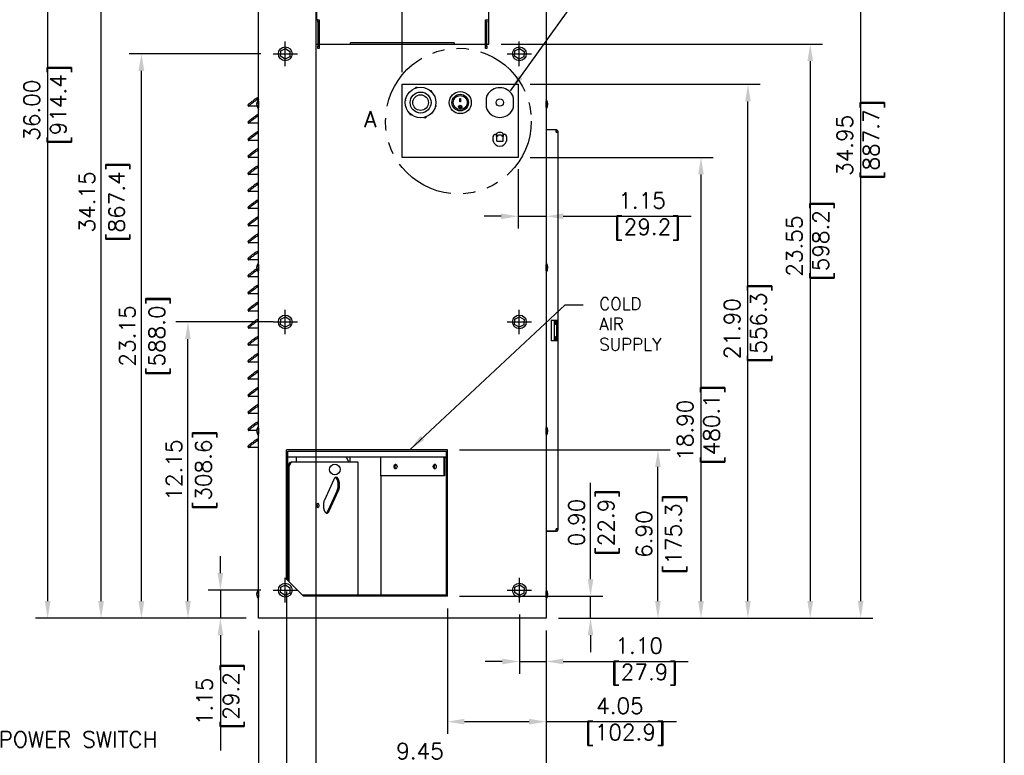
# Model space of a CAD drawing. Extents: x 742 to 849, y -110 to -28.
# Tile 16 of 17: x 809 to 849, y -83 to -53. Entities that reach past the tile are written whole.
import ezdxf

# ---------------------------------------------------------------- set-up
doc = ezdxf.new("R2010")
doc.units = 0
doc.header["$LTSCALE"] = 4
doc.header["$MEASUREMENT"] = 0
doc.linetypes.add('CENTER', pattern=[2, 1.25, -0.25, 0.25, -0.25])
doc.linetypes.add('PHANTOM2', pattern=[1.25, 0.625, -0.125, 0.125, -0.125, 0.125, -0.125])
doc.layers.get('0').update_dxf_attribs({"linetype": 'CONTINUOUS'})
doc.layers.get('DEFPOINTS').update_dxf_attribs({"linetype": 'CONTINUOUS'})
for name, color, linetype in [('CENTER LINE', 40, 'CENTER'), ('Dimensions', 140, 'CONTINUOUS'), ('Dimensions @ 1', 140, 'CONTINUOUS'), ('phantom', 4, 'PHANTOM2'), ('TEXT', 140, 'CONTINUOUS'), ('TEXT @ 1', 140, 'CONTINUOUS')]:
    doc.layers.add(name, color=color, linetype=linetype)
doc.styles.add('ROMANS', font='romans.shx')
doc.dimstyles.new('FSTD1', dxfattribs={"dimtxt": 0.65, "dimasz": 0.7, "dimexe": 0.5, "dimexo": 0.5, "dimgap": 0.25, "dimtad": 1, "dimzin": 9, "dimdsep": 46, "dimtxsty": 'ROMANS', "dimcen": 0, "dimadec": 0, "dimazin": 0, "dimtfac": 1, "dimtmove": 0, "dimatfit": 3, "dimfxl": 0, "dimtolj": 1, "dimarcsym": 0})

# ---------------------------------------------------------------- blocks, each defined once
blk = doc.blocks.new('*D6')
at = {"layer": 'DEFPOINTS', "color": 0}
for p in [(816.841, -75.982), (819.003, -75.982), (818.402, -77.132)]:
    blk.add_point(p, dxfattribs=at)
at = {"layer": 'Dimensions', "color": 0, "lineweight": -2}
for p, q in [((816.841, -75.282), (816.841, -74.582)), ((818.503, -75.982), (816.341, -75.982)), ((816.841, -75.982), (816.841, -77.132)), ((817.902, -77.132), (816.341, -77.132)), ((816.841, -77.832), (816.841, -82.561))]:
    blk.add_line(p, q, dxfattribs=at)
at = {"layer": 'Dimensions', "color": 0}
for points in [[(816.724, -75.282), (816.957, -75.282), (816.841, -75.982)], [(816.724, -77.832), (816.957, -77.832), (816.841, -77.132)]]:
    blk.add_solid(points, dxfattribs=at)
at = {"layer": 'Dimensions', "color": 0, "insert": (816.841, -80.546), "char_height": 0.65, "attachment_point": 5, "rotation": 90, "style": 'ROMANS'}
blk.add_mtext('\\A1;1.15\\P [29.2]', dxfattribs=at)
blk = doc.blocks.new('*D7')
at = {"layer": 'DEFPOINTS', "color": 0}
for p in [(815.51, -64.982), (819.502, -64.982), (818.402, -77.132)]:
    blk.add_point(p, dxfattribs=at)
at = {"layer": 'Dimensions', "color": 0, "lineweight": -2}
for p, q in [((819.002, -64.982), (815.01, -64.982)), ((815.51, -76.432), (815.51, -65.682)), ((817.902, -77.132), (815.01, -77.132))]:
    blk.add_line(p, q, dxfattribs=at)
at = {"layer": 'Dimensions', "color": 0}
for points in [[(815.393, -65.682), (815.626, -65.682), (815.51, -64.982)], [(815.393, -76.432), (815.626, -76.432), (815.51, -77.132)]]:
    blk.add_solid(points, dxfattribs=at)
at = {"layer": 'Dimensions', "color": 0, "char_height": 0.65, "attachment_point": 5, "rotation": 90, "style": 'ROMANS'}
for s, insert in [('\\A1;[308.6]', (816.255, -71.057)), ('\\A1;12.15', (814.935, -71.057))]:
    blk.add_mtext(s, dxfattribs=dict(at, insert=insert))
blk = doc.blocks.new('*D8')
at = {"layer": 'DEFPOINTS', "color": 0}
for p in [(813.6, -53.982), (819.003, -53.982), (818.402, -77.132)]:
    blk.add_point(p, dxfattribs=at)
at = {"layer": 'Dimensions', "color": 0, "lineweight": -2}
for p, q in [((818.503, -53.982), (813.1, -53.982)), ((813.6, -76.432), (813.6, -54.682)), ((817.902, -77.132), (813.1, -77.132))]:
    blk.add_line(p, q, dxfattribs=at)
at = {"layer": 'Dimensions', "color": 0}
for points in [[(813.483, -54.682), (813.717, -54.682), (813.6, -53.982)], [(813.483, -76.432), (813.717, -76.432), (813.6, -77.132)]]:
    blk.add_solid(points, dxfattribs=at)
at = {"layer": 'Dimensions', "color": 0, "char_height": 0.65, "attachment_point": 5, "rotation": 90, "style": 'ROMANS'}
for s, insert in [('\\A1;23.15', (813.025, -65.557)), ('\\A1;[588.0]', (814.345, -65.557))]:
    blk.add_mtext(s, dxfattribs=dict(at, insert=insert))
blk = doc.blocks.new('*D9')
at = {"layer": 'DEFPOINTS', "color": 0}
for p in [(811.947, -42.982), (819.003, -42.982), (818.402, -77.132)]:
    blk.add_point(p, dxfattribs=at)
at = {"layer": 'Dimensions', "color": 0, "lineweight": -2}
for p, q in [((818.503, -42.982), (811.447, -42.982)), ((811.947, -76.432), (811.947, -43.682)), ((817.902, -77.132), (811.447, -77.132))]:
    blk.add_line(p, q, dxfattribs=at)
at = {"layer": 'Dimensions', "color": 0}
for points in [[(811.83, -43.682), (812.064, -43.682), (811.947, -42.982)], [(811.83, -76.432), (812.064, -76.432), (811.947, -77.132)]]:
    blk.add_solid(points, dxfattribs=at)
at = {"layer": 'Dimensions', "color": 0, "char_height": 0.65, "attachment_point": 5, "rotation": 90, "style": 'ROMANS'}
for s, insert in [('\\A1;[867.4]', (812.692, -60.057)), ('\\A1;34.15', (811.372, -60.057))]:
    blk.add_mtext(s, dxfattribs=dict(at, insert=insert))
blk = doc.blocks.new('*D10')
at = {"layer": 'DEFPOINTS', "color": 0}
for p in [(826.15, -76.232), (832.021, -76.232), (830.202, -77.132)]:
    blk.add_point(p, dxfattribs=at)
at = {"layer": 'Dimensions', "color": 0, "lineweight": -2}
for p, q in [((832.021, -75.532), (832.021, -71.577)), ((826.65, -76.232), (832.521, -76.232)), ((832.021, -77.132), (832.021, -76.232)), ((830.702, -77.132), (832.521, -77.132)), ((832.021, -77.832), (832.021, -78.532))]:
    blk.add_line(p, q, dxfattribs=at)
at = {"layer": 'Dimensions', "color": 0}
for points in [[(831.905, -75.532), (832.138, -75.532), (832.021, -76.232)], [(831.905, -77.832), (832.138, -77.832), (832.021, -77.132)]]:
    blk.add_solid(points, dxfattribs=at)
at = {"layer": 'Dimensions', "color": 0, "char_height": 0.65, "attachment_point": 5, "rotation": 90, "style": 'ROMANS'}
for s, insert in [('\\A1;[22.9]', (832.767, -73.205)), ('\\A1;0.90', (831.446, -73.205))]:
    blk.add_mtext(s, dxfattribs=dict(at, insert=insert))
blk = doc.blocks.new('*D11')
at = {"layer": 'DEFPOINTS', "color": 0}
for p in [(826.15, -70.229), (834.786, -70.229), (830.202, -77.132)]:
    blk.add_point(p, dxfattribs=at)
at = {"layer": 'Dimensions', "color": 0, "lineweight": -2}
for p, q in [((826.65, -70.229), (835.286, -70.229)), ((834.786, -76.432), (834.786, -70.929)), ((830.702, -77.132), (835.286, -77.132))]:
    blk.add_line(p, q, dxfattribs=at)
at = {"layer": 'Dimensions', "color": 0}
for points in [[(834.669, -70.929), (834.902, -70.929), (834.786, -70.229)], [(834.669, -76.432), (834.902, -76.432), (834.786, -77.132)]]:
    blk.add_solid(points, dxfattribs=at)
at = {"layer": 'Dimensions', "color": 0, "char_height": 0.65, "attachment_point": 5, "rotation": 90, "style": 'ROMANS'}
for s, insert in [('\\A1;[175.3]', (835.531, -73.681)), ('\\A1;6.90', (834.211, -73.681))]:
    blk.add_mtext(s, dxfattribs=dict(at, insert=insert))
blk = doc.blocks.new('*D12')
at = {"layer": 'DEFPOINTS', "color": 0}
for p in [(829.052, -55.232), (838.477, -55.232), (830.202, -77.132)]:
    blk.add_point(p, dxfattribs=at)
at = {"layer": 'Dimensions', "color": 0, "lineweight": -2}
for p, q in [((829.552, -55.232), (838.977, -55.232)), ((838.477, -76.432), (838.477, -55.932)), ((830.702, -77.132), (838.977, -77.132))]:
    blk.add_line(p, q, dxfattribs=at)
at = {"layer": 'Dimensions', "color": 0}
for points in [[(838.36, -55.932), (838.593, -55.932), (838.477, -55.232)], [(838.36, -76.432), (838.593, -76.432), (838.477, -77.132)]]:
    blk.add_solid(points, dxfattribs=at)
at = {"layer": 'Dimensions', "color": 0, "insert": (838.477, -65.254), "char_height": 0.65, "attachment_point": 5, "rotation": 90, "style": 'ROMANS'}
blk.add_mtext('\\A1;21.90\\P [556.3]', dxfattribs=at)
blk = doc.blocks.new('*D13')
at = {"layer": 'DEFPOINTS', "color": 0}
for p in [(829.052, -58.232), (830.202, -77.132), (836.551, -77.132)]:
    blk.add_point(p, dxfattribs=at)
at = {"layer": 'Dimensions', "color": 0, "lineweight": -2}
for p, q in [((829.552, -58.232), (837.051, -58.232)), ((836.551, -58.932), (836.551, -76.432)), ((830.702, -77.132), (837.051, -77.132))]:
    blk.add_line(p, q, dxfattribs=at)
at = {"layer": 'Dimensions', "color": 0}
for points in [[(836.434, -58.932), (836.668, -58.932), (836.551, -58.232)], [(836.434, -76.432), (836.668, -76.432), (836.551, -77.132)]]:
    blk.add_solid(points, dxfattribs=at)
at = {"layer": 'Dimensions', "color": 0, "insert": (836.551, -69.421), "char_height": 0.65, "attachment_point": 5, "rotation": 90, "style": 'ROMANS'}
blk.add_mtext('\\A1;18.90\\P [480.1]', dxfattribs=at)
blk = doc.blocks.new('*D14')
at = {"layer": 'DEFPOINTS', "color": 0}
for p in [(827.852, -53.582), (830.202, -77.132), (841.033, -77.132)]:
    blk.add_point(p, dxfattribs=at)
at = {"layer": 'Dimensions', "color": 0, "lineweight": -2}
for p, q in [((828.352, -53.582), (841.533, -53.582)), ((841.033, -54.282), (841.033, -76.432)), ((830.702, -77.132), (841.533, -77.132))]:
    blk.add_line(p, q, dxfattribs=at)
at = {"layer": 'Dimensions', "color": 0}
for points in [[(840.916, -54.282), (841.149, -54.282), (841.033, -53.582)], [(840.916, -76.432), (841.149, -76.432), (841.033, -77.132)]]:
    blk.add_solid(points, dxfattribs=at)
at = {"layer": 'Dimensions', "color": 0, "insert": (841.033, -61.871), "char_height": 0.65, "attachment_point": 5, "rotation": 90, "style": 'ROMANS'}
blk.add_mtext('\\A1;23.55\\P [598.2]', dxfattribs=at)
blk = doc.blocks.new('*D15')
at = {"layer": 'DEFPOINTS', "color": 0}
for p in [(827.852, -42.182), (830.202, -77.132), (843.099, -77.132)]:
    blk.add_point(p, dxfattribs=at)
at = {"layer": 'Dimensions', "color": 0, "lineweight": -2}
for p, q in [((828.352, -42.182), (843.599, -42.182)), ((843.099, -42.882), (843.099, -76.432)), ((830.702, -77.132), (843.599, -77.132))]:
    blk.add_line(p, q, dxfattribs=at)
at = {"layer": 'Dimensions', "color": 0}
for points in [[(842.982, -42.882), (843.215, -42.882), (843.099, -42.182)], [(842.982, -76.432), (843.215, -76.432), (843.099, -77.132)]]:
    blk.add_solid(points, dxfattribs=at)
at = {"layer": 'Dimensions', "color": 0, "insert": (843.099, -57.738), "char_height": 0.65, "attachment_point": 5, "rotation": 90, "style": 'ROMANS'}
blk.add_mtext('\\A1;34.95\\P [887.7]', dxfattribs=at)
blk = doc.blocks.new('*D16')
at = {"layer": 'DEFPOINTS', "color": 0}
for p in [(809.756, -41.132), (818.402, -41.132), (818.402, -77.132)]:
    blk.add_point(p, dxfattribs=at)
at = {"layer": 'Dimensions', "color": 0, "lineweight": -2}
for p, q in [((817.902, -41.132), (809.256, -41.132)), ((809.756, -76.432), (809.756, -41.832)), ((817.902, -77.132), (809.256, -77.132))]:
    blk.add_line(p, q, dxfattribs=at)
at = {"layer": 'Dimensions', "color": 0}
for points in [[(809.639, -41.832), (809.873, -41.832), (809.756, -41.132)], [(809.639, -76.432), (809.873, -76.432), (809.756, -77.132)]]:
    blk.add_solid(points, dxfattribs=at)
at = {"layer": 'Dimensions', "color": 0, "insert": (809.756, -56.294), "char_height": 0.65, "attachment_point": 5, "rotation": 90, "style": 'ROMANS'}
blk.add_mtext('\\A1;36.00\\P [914.4]', dxfattribs=at)
blk = doc.blocks.new('*D17')
at = {"layer": 'DEFPOINTS', "color": 0}
for p in [(826.15, -76.232), (830.202, -77.132), (826.15, -81.376)]:
    blk.add_point(p, dxfattribs=at)
at = {"layer": 'Dimensions', "color": 0, "lineweight": -2}
for p, q in [((826.15, -76.732), (826.15, -81.876)), ((830.202, -77.632), (830.202, -81.876)), ((826.85, -81.376), (829.502, -81.376)), ((830.202, -81.376), (835.549, -81.376))]:
    blk.add_line(p, q, dxfattribs=at)
at = {"layer": 'Dimensions', "color": 0}
for points in [[(826.85, -81.26), (826.85, -81.493), (826.15, -81.376)], [(829.502, -81.26), (829.502, -81.493), (830.202, -81.376)]]:
    blk.add_solid(points, dxfattribs=at)
at = {"layer": 'Dimensions', "color": 0, "insert": (833.225, -81.376), "char_height": 0.65, "attachment_point": 5, "style": 'ROMANS'}
blk.add_mtext('\\A1;4.05\\P [102.9]', dxfattribs=at)
blk = doc.blocks.new('*D18')
at = {"layer": 'DEFPOINTS', "color": 0}
for p in [(819.553, -75.532), (830.202, -77.132), (819.553, -85.675)]:
    blk.add_point(p, dxfattribs=at)
at = {"layer": 'Dimensions', "color": 0, "lineweight": -2}
for p, q in [((819.553, -76.032), (819.553, -86.175)), ((830.202, -77.632), (830.202, -86.175)), ((829.502, -85.675), (820.253, -85.675))]:
    blk.add_line(p, q, dxfattribs=at)
at = {"layer": 'Dimensions', "color": 0}
for points in [[(820.253, -85.558), (820.253, -85.792), (819.553, -85.675)], [(829.502, -85.558), (829.502, -85.792), (830.202, -85.675)]]:
    blk.add_solid(points, dxfattribs=at)
at = {"layer": 'Dimensions', "color": 0, "char_height": 0.65, "attachment_point": 5, "style": 'ROMANS'}
for s, insert in [('\\A1;10.65', (824.877, -85.1)), ('\\A1;[270.5]', (824.877, -86.42))]:
    blk.add_mtext(s, dxfattribs=dict(at, insert=insert))
blk = doc.blocks.new('*D20')
at = {"layer": 'DEFPOINTS', "color": 0}
for p in [(818.402, -77.132), (830.202, -77.132), (818.402, -88.336)]:
    blk.add_point(p, dxfattribs=at)
at = {"layer": 'Dimensions', "color": 0, "lineweight": -2}
for p, q in [((818.402, -77.632), (818.402, -88.836)), ((830.202, -77.632), (830.202, -88.836)), ((829.502, -88.336), (819.102, -88.336))]:
    blk.add_line(p, q, dxfattribs=at)
at = {"layer": 'Dimensions', "color": 0}
for points in [[(819.102, -88.219), (819.102, -88.453), (818.402, -88.336)], [(829.502, -88.219), (829.502, -88.453), (830.202, -88.336)]]:
    blk.add_solid(points, dxfattribs=at)
at = {"layer": 'Dimensions', "color": 0, "insert": (822.819, -88.336), "char_height": 0.65, "attachment_point": 5, "style": 'ROMANS'}
blk.add_mtext('\\A1;11.80\\P [299.7]', dxfattribs=at)
blk = doc.blocks.new('*D21')
at = {"layer": 'DEFPOINTS', "color": 0}
for p in [(829.102, -76.482), (830.202, -77.132), (829.102, -78.908)]:
    blk.add_point(p, dxfattribs=at)
at = {"layer": 'Dimensions', "color": 0, "lineweight": -2}
for p, q in [((829.102, -76.982), (829.102, -79.408)), ((830.202, -77.632), (830.202, -79.408)), ((828.402, -78.908), (827.702, -78.908)), ((829.102, -78.908), (830.202, -78.908)), ((830.902, -78.908), (836.028, -78.908))]:
    blk.add_line(p, q, dxfattribs=at)
at = {"layer": 'Dimensions', "color": 0}
for points in [[(828.402, -78.791), (828.402, -79.024), (829.102, -78.908)], [(830.902, -78.791), (830.902, -79.024), (830.202, -78.908)]]:
    blk.add_solid(points, dxfattribs=at)
at = {"layer": 'Dimensions', "color": 0, "insert": (834.014, -78.908), "char_height": 0.65, "attachment_point": 5, "style": 'ROMANS'}
blk.add_mtext('\\A1;1.10\\P [27.9]', dxfattribs=at)
blk = doc.blocks.new('*D23')
at = {"layer": 'DEFPOINTS', "color": 0}
for p in [(820.752, -52.598), (830.202, -77.159), (820.752, -83.234)]:
    blk.add_point(p, dxfattribs=at)
at = {"layer": 'Dimensions', "color": 0, "lineweight": -2}
for p, q in [((820.752, -53.098), (820.752, -83.734)), ((830.202, -77.659), (830.202, -83.734)), ((829.502, -83.234), (821.452, -83.234))]:
    blk.add_line(p, q, dxfattribs=at)
at = {"layer": 'Dimensions', "color": 0}
for points in [[(821.452, -83.117), (821.452, -83.351), (820.752, -83.234)], [(829.502, -83.117), (829.502, -83.351), (830.202, -83.234)]]:
    blk.add_solid(points, dxfattribs=at)
at = {"layer": 'Dimensions', "color": 0, "insert": (825.026, -83.234), "char_height": 0.65, "attachment_point": 5, "style": 'ROMANS'}
blk.add_mtext('\\A1;9.45\\P [240.0]', dxfattribs=at)
blk = doc.blocks.new('*D24')
at = {"layer": 'DEFPOINTS', "color": 0}
for p in [(824.3, -36.116), (830.202, -41.132), (824.3, -55.232)]:
    blk.add_point(p, dxfattribs=at)
at = {"layer": 'Dimensions', "color": 0, "lineweight": -2}
for p, q in [((824.3, -54.732), (824.3, -35.616)), ((830.202, -40.632), (830.202, -35.616)), ((829.502, -36.116), (825, -36.116))]:
    blk.add_line(p, q, dxfattribs=at)
at = {"layer": 'Dimensions', "color": 0}
for points in [[(825, -36), (825, -36.233), (824.3, -36.116)], [(829.502, -36), (829.502, -36.233), (830.202, -36.116)]]:
    blk.add_solid(points, dxfattribs=at)
at = {"layer": 'Dimensions', "color": 0, "insert": (827.251, -36.116), "char_height": 0.65, "attachment_point": 5, "style": 'ROMANS'}
blk.add_mtext('\\A1;5.90\\P [149.9]', dxfattribs=at)
blk = doc.blocks.new('*D25')
at = {"layer": 'DEFPOINTS', "color": 0}
for p in [(829.052, -58.216), (830.202, -60.239), (829.052, -60.647)]:
    blk.add_point(p, dxfattribs=at)
at = {"layer": 'Dimensions', "color": 0, "lineweight": -2}
for p, q in [((829.052, -58.716), (829.052, -61.147)), ((828.352, -60.647), (827.652, -60.647)), ((829.052, -60.647), (830.202, -60.647)), ((830.202, -60.739), (830.202, -61.147)), ((830.902, -60.647), (836.149, -60.647))]:
    blk.add_line(p, q, dxfattribs=at)
at = {"layer": 'Dimensions', "color": 0}
for points in [[(828.352, -60.53), (828.352, -60.764), (829.052, -60.647)], [(830.902, -60.53), (830.902, -60.764), (830.202, -60.647)]]:
    blk.add_solid(points, dxfattribs=at)
at = {"layer": 'Dimensions', "color": 0, "insert": (834.135, -60.647), "char_height": 0.65, "attachment_point": 5, "style": 'ROMANS'}
blk.add_mtext('\\A1;1.15\\P [29.2]', dxfattribs=at)

msp = doc.modelspace()

# ---------------------------------------------------------------- linework, layer by layer
for p, q in [((818.402, -77.132), (818.402, -41.132)), ((830.202, -41.132), (830.202, -77.132)), ((820.752, -42.182), (820.752, -53.582)), ((820.802, -52.582), (820.802, -42.257)), ((827.852, -53.582), (827.852, -42.182)), ((820.833, -52.582), (820.802, -52.582)), ((820.833, -52.682), (820.833, -52.582)), ((820.833, -52.582), (820.891, -52.582)), ((820.833, -52.682), (820.833, -53.67)), ((820.891, -52.682), (820.833, -52.682)), ((820.891, -52.582), (820.891, -52.682)), ((820.891, -52.682), (820.891, -53.67)), ((827.713, -52.682), (827.713, -52.582)), ((827.713, -52.582), (827.771, -52.582)), ((827.713, -53.67), (827.713, -52.682)), ((827.771, -52.682), (827.713, -52.682)), ((827.802, -52.582), (827.771, -52.582)), ((827.771, -52.582), (827.771, -52.682)), ((827.771, -53.67), (827.771, -52.682)), ((820.752, -53.582), (820.833, -53.582)), ((820.833, -53.77), (820.833, -53.67)), ((820.833, -53.67), (820.891, -53.67)), ((820.891, -53.582), (827.713, -53.582)), ((820.891, -53.67), (820.891, -53.77)), ((826.431, -53.532), (822.173, -53.532)), ((822.173, -53.582), (822.173, -53.532)), ((826.431, -53.532), (826.431, -53.582)), ((827.713, -53.67), (827.771, -53.67)), ((827.713, -53.77), (827.713, -53.67)), ((827.771, -53.582), (827.852, -53.582)), ((827.771, -53.67), (827.771, -53.77)), ((819.309, -54.079), (819.321, -53.864)), ((819.49, -54.197), (819.309, -54.079)), ((819.321, -53.864), (819.513, -53.767)), ((819.682, -54.1), (819.49, -54.197)), ((819.513, -53.767), (819.694, -53.885)), ((819.694, -53.885), (819.682, -54.1)), ((820.891, -53.77), (820.833, -53.77)), ((827.771, -53.77), (827.713, -53.77)), ((828.909, -54.079), (828.921, -53.864)), ((829.09, -54.197), (828.909, -54.079)), ((828.921, -53.864), (829.113, -53.767)), ((829.282, -54.1), (829.09, -54.197)), ((829.113, -53.767), (829.294, -53.885)), ((829.294, -53.885), (829.282, -54.1)), ((824.3, -55.232), (829.052, -55.232)), ((824.3, -58.232), (824.3, -55.232)), ((829.052, -55.232), (829.052, -58.232)), ((824.855, -55.357), (824.814, -55.402)), ((824.915, -55.37), (824.855, -55.357)), ((825.495, -55.499), (825.435, -55.486)), ((825.513, -55.558), (825.495, -55.499)), ((817.965, -56.085), (817.998, -56.132)), ((818.332, -55.799), (818.402, -55.75)), ((818.365, -55.846), (818.402, -55.821)), ((824.453, -55.795), (824.412, -55.84)), ((824.412, -55.84), (824.43, -55.898)), ((825.65, -56.169), (825.691, -56.124)), ((825.691, -56.124), (825.673, -56.066)), ((826.664, -55.82), (826.689, -55.82)), ((826.664, -55.945), (826.664, -55.82)), ((826.689, -55.942), (826.664, -55.942)), ((826.689, -55.945), (826.664, -55.945)), ((826.689, -55.82), (826.689, -55.945)), ((827.752, -56.191), (827.752, -55.773)), ((828.852, -55.773), (828.852, -56.191)), ((818.338, -56.133), (818, -56.133)), ((818.332, -56.499), (818.402, -56.45)), ((818.365, -56.546), (818.402, -56.521)), ((824.59, -56.407), (824.609, -56.465)), ((824.609, -56.465), (824.668, -56.478)), ((826.634, -56.155), (826.634, -56.156)), ((826.72, -56.156), (826.72, -56.155)), ((817.965, -56.785), (817.998, -56.832)), ((818.402, -56.833), (818, -56.833)), ((825.189, -56.594), (825.248, -56.607)), ((825.248, -56.607), (825.289, -56.562)), ((818.332, -57.199), (818.402, -57.15)), ((818.365, -57.246), (818.402, -57.221)), ((828.03, -57.376), (828.065, -57.3)), ((828.092, -57.282), (828.163, -57.282)), ((828.163, -57.282), (828.163, -57.312)), ((828.163, -57.312), (828.163, -57.541)), ((828.169, -57.371), (828.169, -57.265)), ((828.354, -57.323), (828.249, -57.323)), ((828.434, -57.265), (828.434, -57.371)), ((828.441, -57.282), (828.511, -57.282)), ((828.441, -57.312), (828.441, -57.282)), ((828.441, -57.541), (828.441, -57.312)), ((828.539, -57.3), (828.573, -57.376)), ((830.613, -57.104), (830.202, -57.104)), ((830.613, -57.197), (830.613, -57.104)), ((830.614, -57.197), (830.613, -57.197)), ((830.613, -57.197), (830.614, -57.197)), ((830.614, -57.197), (830.698, -57.197)), ((830.698, -64.907), (830.698, -57.197)), ((817.965, -57.485), (817.998, -57.532)), ((818.402, -57.533), (818, -57.533)), ((828.028, -57.571), (828.028, -57.389)), ((828.199, -57.371), (828.169, -57.371)), ((828.193, -57.571), (828.411, -57.571)), ((828.209, -57.371), (828.199, -57.371)), ((828.209, -57.363), (828.209, -57.371)), ((828.394, -57.371), (828.394, -57.363)), ((828.404, -57.371), (828.394, -57.371)), ((828.434, -57.371), (828.404, -57.371)), ((828.576, -57.389), (828.576, -57.571)), ((818.332, -57.899), (818.402, -57.85)), ((818.365, -57.946), (818.402, -57.921)), ((817.965, -58.185), (817.998, -58.232)), ((818.402, -58.233), (818, -58.233)), ((818.332, -58.599), (818.402, -58.55)), ((829.052, -58.232), (824.3, -58.232)), ((817.965, -58.885), (817.998, -58.932)), ((818.402, -58.933), (818, -58.933)), ((818.365, -58.646), (818.402, -58.621)), ((818.332, -59.299), (818.402, -59.25)), ((818.365, -59.346), (818.402, -59.321)), ((817.965, -59.585), (817.998, -59.632)), ((818.402, -59.633), (818, -59.633)), ((818.332, -59.999), (818.402, -59.95)), ((818.365, -60.046), (818.402, -60.021)), ((817.965, -60.285), (817.998, -60.332)), ((818.402, -60.333), (818, -60.333)), ((818.332, -60.699), (818.402, -60.65)), ((818.365, -60.746), (818.402, -60.721)), ((817.965, -60.985), (817.998, -61.032)), ((818.402, -61.033), (818, -61.033)), ((818.332, -61.399), (818.402, -61.35)), ((817.965, -61.685), (817.998, -61.732)), ((818.402, -61.733), (818, -61.733)), ((818.365, -61.446), (818.402, -61.421)), ((818.332, -62.099), (818.402, -62.05)), ((818.365, -62.146), (818.402, -62.121)), ((817.965, -62.385), (817.998, -62.432)), ((818.402, -62.433), (818, -62.433)), ((817.965, -63.085), (817.998, -63.132)), ((818.402, -63.133), (818, -63.133)), ((817.965, -63.785), (817.998, -63.832)), ((818.332, -63.499), (818.402, -63.45)), ((818.365, -63.546), (818.402, -63.521)), ((818.402, -63.833), (818, -63.833)), ((818.332, -64.199), (818.402, -64.15)), ((817.965, -64.485), (817.998, -64.532)), ((818.402, -64.533), (818, -64.533)), ((818.365, -64.246), (818.402, -64.221)), ((818.332, -64.899), (818.402, -64.85)), ((818.365, -64.946), (818.402, -64.921)), ((819.309, -65.079), (819.321, -64.864)), ((819.321, -64.864), (819.513, -64.767)), ((819.513, -64.767), (819.694, -64.885)), ((819.694, -64.885), (819.682, -65.1)), ((828.909, -65.079), (828.921, -64.864)), ((828.921, -64.864), (829.113, -64.767)), ((829.113, -64.767), (829.294, -64.885)), ((829.294, -64.885), (829.282, -65.1)), ((830.407, -64.907), (830.614, -64.907)), ((830.407, -64.907), (830.407, -65.757)), ((830.541, -65.757), (830.541, -64.907)), ((830.587, -64.907), (830.587, -65.082)), ((830.614, -64.907), (830.698, -64.907)), ((830.622, -64.907), (830.622, -65.757)), ((830.684, -64.907), (830.684, -65.757)), ((817.965, -65.185), (817.998, -65.232)), ((818.402, -65.233), (818, -65.233)), ((819.49, -65.197), (819.309, -65.079)), ((819.682, -65.1), (819.49, -65.197)), ((829.09, -65.197), (828.909, -65.079)), ((829.282, -65.1), (829.09, -65.197)), ((830.587, -65.082), (830.541, -65.082)), ((818.332, -65.599), (818.402, -65.55)), ((818.365, -65.646), (818.402, -65.621)), ((830.614, -65.757), (830.407, -65.757)), ((830.541, -65.582), (830.587, -65.582)), ((830.587, -65.582), (830.587, -65.757)), ((830.698, -65.757), (830.614, -65.757)), ((830.698, -73.467), (830.698, -65.757)), ((817.965, -65.885), (817.998, -65.932)), ((818.402, -65.933), (818, -65.933)), ((817.965, -66.585), (817.998, -66.632)), ((818.332, -66.299), (818.402, -66.25)), ((818.365, -66.346), (818.402, -66.321)), ((818.402, -66.633), (818, -66.633)), ((818.332, -66.999), (818.402, -66.95)), ((818.365, -67.046), (818.402, -67.021)), ((817.965, -67.285), (817.998, -67.332)), ((818.402, -67.333), (818, -67.333)), ((818.332, -67.699), (818.402, -67.65)), ((818.365, -67.746), (818.402, -67.721)), ((817.965, -67.985), (817.998, -68.032)), ((818.402, -68.033), (818, -68.033)), ((818.332, -68.399), (818.402, -68.35)), ((818.365, -68.446), (818.402, -68.421)), ((817.965, -68.685), (817.998, -68.732)), ((818.402, -68.733), (818, -68.733)), ((818.332, -69.099), (818.402, -69.05)), ((817.965, -69.385), (817.998, -69.432)), ((818.328, -69.433), (818, -69.433)), ((818.365, -69.146), (818.402, -69.121)), ((818.332, -69.799), (818.402, -69.75)), ((818.365, -69.846), (818.402, -69.821)), ((817.965, -70.085), (817.998, -70.132)), ((818.402, -70.133), (818, -70.133)), ((819.553, -75.532), (819.553, -70.229)), ((826.15, -70.229), (819.553, -70.229)), ((826.15, -76.232), (826.15, -70.229)), ((819.605, -75.582), (819.605, -70.279)), ((819.605, -70.279), (826.102, -70.279)), ((826.102, -70.526), (819.605, -70.526)), ((819.953, -70.557), (819.953, -70.729)), ((821.993, -70.535), (821.993, -70.526)), ((822.014, -70.557), (822.114, -70.729)), ((822.168, -70.729), (822.168, -70.526)), ((823.419, -71.288), (823.419, -70.557)), ((826.009, -70.557), (826.009, -71.288)), ((826.035, -70.534), (826.102, -70.534)), ((826.038, -70.557), (826.038, -71.288)), ((826.102, -70.279), (826.102, -76.182)), ((819.605, -70.905), (819.684, -70.729)), ((819.649, -70.929), (819.605, -70.929)), ((819.74, -70.729), (819.649, -70.929)), ((819.649, -70.929), (819.649, -75.626)), ((819.684, -70.729), (819.74, -70.729)), ((822.481, -70.729), (819.74, -70.729)), ((822.481, -70.729), (822.491, -70.729)), ((822.491, -76.182), (822.491, -70.729)), ((824.015, -70.985), (824.015, -70.889)), ((825.622, -70.985), (825.622, -70.889)), ((821.487, -71.449), (821.106, -72.288)), ((826.009, -71.288), (823.419, -71.288)), ((823.439, -76.182), (823.439, -71.288)), ((826.038, -71.288), (826.009, -71.288)), ((821.632, -71.891), (821.251, -72.73)), ((821.306, -72.73), (821.687, -71.891)), ((820.806, -72.535), (820.788, -72.495)), ((830.614, -73.557), (830.614, -73.467)), ((830.676, -73.467), (830.614, -73.467)), ((830.629, -73.467), (830.614, -73.467)), ((830.629, -73.467), (830.676, -73.467)), ((830.698, -73.467), (830.676, -73.467)), ((830.202, -73.557), (830.614, -73.557)), ((830.605, -73.56), (830.23, -73.56)), ((819.309, -76.079), (819.321, -75.864)), ((819.321, -75.864), (819.513, -75.767)), ((819.513, -75.767), (819.694, -75.885)), ((820.253, -76.232), (819.553, -75.532)), ((820.205, -76.182), (819.605, -75.582)), ((819.694, -75.885), (819.682, -76.1)), ((828.911, -76.079), (828.923, -75.864)), ((828.923, -75.864), (829.115, -75.767)), ((829.115, -75.767), (829.295, -75.885)), ((829.295, -75.885), (829.283, -76.1)), ((819.49, -76.197), (819.309, -76.079)), ((819.682, -76.1), (819.49, -76.197)), ((826.102, -76.182), (820.205, -76.182)), ((826.15, -76.232), (820.253, -76.232)), ((829.091, -76.197), (828.911, -76.079)), ((829.283, -76.1), (829.091, -76.197)), ((830.202, -77.132), (818.402, -77.132))]:
    msp.add_line(p, q)
for centre, radius in [((819.502, -53.982), 0.282), ((829.102, -53.982), 0.282), ((825.052, -55.982), 0.627), ((825.052, -55.982), 0.429), ((825.052, -55.982), 0.32), ((826.677, -55.982), 0.453), ((826.677, -55.982), 0.339), ((826.677, -55.982), 0.29), ((826.677, -56.157), 0.0673), ((826.677, -56.156), 0.0431), ((828.302, -55.982), 0.15), ((819.502, -64.982), 0.282), ((829.102, -64.982), 0.282), ((821.533, -71.032), 0.216), ((819.502, -75.982), 0.282), ((829.103, -75.982), 0.282)]:
    msp.add_circle(centre, radius)
for centre, radius, start, end in [((827.94, -55.773), 0.188, 150.0004, 180), ((828.302, -55.982), 0.606, 29.9996, 150.0004), ((828.664, -55.773), 0.188, 0, 29.9996), ((818.63, -56.053), 0.303, 138.3965, 221.6035), ((826.677, -56.155), 0.0433, 0.2436, 179.7662), ((829.973, -56.053), 0.303, 318.3942, 41.6058), ((827.94, -56.191), 0.188, 180, 209.9996), ((828.302, -55.982), 0.606, 209.9996, 330.0004), ((828.664, -56.191), 0.188, 330.0004, 0), ((828.092, -57.312), 0.03, 90, 155.7723), ((828.302, -57.482), 0.25, 122.0055, 126.9207), ((828.302, -57.482), 0.244, 122.0791, 125.0026), ((828.302, -57.448), 0.204, 130.4115, 132.8494), ((828.199, -57.265), 0.03, 119.2155, 180), ((828.302, -57.448), 0.24, 60.7845, 119.2155), ((828.249, -57.363), 0.04, 90, 180), ((828.354, -57.363), 0.04, 0, 90), ((828.404, -57.265), 0.03, 0, 60.7845), ((828.302, -57.482), 0.244, 54.9974, 57.9209), ((828.302, -57.482), 0.25, 53.0793, 57.9945), ((828.302, -57.448), 0.204, 47.1506, 49.5885), ((828.511, -57.312), 0.03, 24.2277, 90), ((828.058, -57.389), 0.03, 155.7723, 180), ((828.302, -57.482), 0.288, 198.0199, 341.9801), ((828.193, -57.541), 0.03, 180, 270), ((828.411, -57.541), 0.03, 270, 0), ((828.546, -57.389), 0.03, 0, 24.2277), ((818.63, -62.753), 0.303, 138.3965, 221.6035), ((829.973, -62.753), 0.303, 318.3942, 41.6058), ((818.63, -69.453), 0.303, 138.3965, 221.6035), ((829.973, -69.453), 0.303, 318.9601, 41.0399), ((821.871, -70.676), 0.187, 39.7767, 49.228), ((821.61, -70.708), 0.432, 20.4509, 24.9667), ((818.63, -76.153), 0.303, 138.3965, 221.6035), ((829.973, -76.153), 0.303, 318.9601, 41.0399)]:
    msp.add_arc(centre, radius, start, end)
for centre, ratio in [((824.025, -70.91), 0.642788), ((825.632, -70.91), 0.642788), ((820.831, -72.515), 0.45399)]:
    msp.add_ellipse(centre, major_axis=(0, -0.0965), ratio=ratio)
for points, weights in [([(818.332, -55.799), (817.952, -56.066), (817.965, -56.085)], [1, 0.73194370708, 1]), ([(818.365, -55.846), (817.957, -56.133), (818, -56.133)], [1, 0.707106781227, 1]), ([(818.402, -55.925), (818.393, -56.053), (818.402, -56.18)], [1, 0.803270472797, 1]), ([(830.202, -56.181), (830.21, -56.053), (830.202, -55.924)], [1, 0.800344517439, 1]), ([(818.332, -56.499), (817.952, -56.766), (817.965, -56.785)], [1, 0.73194370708, 1]), ([(818.365, -56.546), (817.957, -56.833), (818, -56.833)], [1, 0.707106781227, 1]), ([(818.332, -57.199), (817.952, -57.466), (817.965, -57.485)], [1, 0.731943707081, 1]), ([(818.365, -57.246), (817.957, -57.533), (818, -57.533)], [1, 0.707106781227, 1]), ([(830.202, -57.084), (830.209, -57.104), (830.23, -57.104)], [1, 0.82499705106, 1]), ([(830.202, -57.092), (830.206, -57.1), (830.214, -57.104)], [1, 0.956695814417, 1]), ([(830.698, -57.197), (830.698, -57.112), (830.613, -57.104)], [1, 0.737073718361, 1]), ([(830.636, -57.197), (830.636, -57.173), (830.613, -57.167)], [1, 0.793640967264, 1]), ([(818.332, -57.899), (817.952, -58.166), (817.965, -58.185)], [1, 0.73194370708, 1]), ([(818.365, -57.946), (817.957, -58.233), (818, -58.233)], [1, 0.707106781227, 1]), ([(818.332, -58.599), (817.952, -58.866), (817.965, -58.885)], [1, 0.731943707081, 1]), ([(818.365, -58.646), (817.957, -58.933), (818, -58.933)], [1, 0.707106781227, 1]), ([(818.332, -59.299), (817.952, -59.566), (817.965, -59.585)], [1, 0.731943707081, 1]), ([(818.365, -59.346), (817.957, -59.633), (818, -59.633)], [1, 0.707106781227, 1]), ([(818.332, -59.999), (817.952, -60.266), (817.965, -60.285)], [1, 0.731943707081, 1]), ([(818.365, -60.046), (817.957, -60.333), (818, -60.333)], [1, 0.707106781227, 1]), ([(818.332, -60.699), (817.952, -60.966), (817.965, -60.985)], [1, 0.731943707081, 1]), ([(818.365, -60.746), (817.957, -61.033), (818, -61.033)], [1, 0.707106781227, 1]), ([(818.332, -61.399), (817.952, -61.666), (817.965, -61.685)], [1, 0.73194370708, 1]), ([(818.365, -61.446), (817.957, -61.733), (818, -61.733)], [1, 0.707106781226, 1]), ([(818.332, -62.099), (817.952, -62.366), (817.965, -62.385)], [1, 0.73194370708, 1]), ([(818.365, -62.146), (817.957, -62.433), (818, -62.433)], [1, 0.707106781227, 1]), ([(818.332, -62.799), (817.952, -63.066), (817.965, -63.085)], [1, 0.731943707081, 1]), ([(818.346, -62.859), (817.959, -63.133), (818, -63.133)], [1, 0.722986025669, 1]), ([(818.402, -62.625), (818.393, -62.753), (818.402, -62.88)], [1, 0.803270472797, 1]), ([(830.202, -62.881), (830.21, -62.753), (830.202, -62.624)], [1, 0.800344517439, 1]), ([(818.332, -63.499), (817.952, -63.766), (817.965, -63.785)], [1, 0.73194370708, 1]), ([(818.365, -63.546), (817.957, -63.833), (818, -63.833)], [1, 0.707106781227, 1]), ([(818.332, -64.199), (817.952, -64.466), (817.965, -64.485)], [1, 0.73194370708, 1]), ([(818.365, -64.246), (817.957, -64.533), (818, -64.533)], [1, 0.707106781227, 1]), ([(818.332, -64.899), (817.952, -65.166), (817.965, -65.185)], [1, 0.731943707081, 1]), ([(818.365, -64.946), (817.957, -65.233), (818, -65.233)], [1, 0.707106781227, 1]), ([(818.332, -65.599), (817.952, -65.866), (817.965, -65.885)], [1, 0.731943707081, 1]), ([(818.365, -65.646), (817.957, -65.933), (818, -65.933)], [1, 0.707106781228, 1]), ([(818.332, -66.299), (817.952, -66.566), (817.965, -66.585)], [1, 0.731943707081, 1]), ([(818.365, -66.346), (817.957, -66.633), (818, -66.633)], [1, 0.707106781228, 1]), ([(818.332, -66.999), (817.952, -67.266), (817.965, -67.285)], [1, 0.73194370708, 1]), ([(818.365, -67.046), (817.957, -67.333), (818, -67.333)], [1, 0.707106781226, 1]), ([(818.332, -67.699), (817.952, -67.966), (817.965, -67.985)], [1, 0.731943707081, 1]), ([(818.365, -67.746), (817.957, -68.033), (818, -68.033)], [1, 0.707106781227, 1]), ([(818.332, -68.399), (817.952, -68.666), (817.965, -68.685)], [1, 0.731943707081, 1]), ([(818.365, -68.446), (817.957, -68.733), (818, -68.733)], [1, 0.707106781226, 1]), ([(818.332, -69.099), (817.952, -69.366), (817.965, -69.385)], [1, 0.73194370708, 1]), ([(818.365, -69.146), (817.957, -69.433), (818, -69.433)], [1, 0.707106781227, 1]), ([(818.402, -69.325), (818.393, -69.453), (818.402, -69.58)], [1, 0.803270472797, 1]), ([(830.202, -69.581), (830.21, -69.453), (830.202, -69.324)], [1, 0.800344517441, 1]), ([(818.332, -69.799), (817.952, -70.066), (817.965, -70.085)], [1, 0.731943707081, 1]), ([(818.365, -69.846), (817.957, -70.133), (818, -70.133)], [1, 0.707106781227, 1]), ([(819.984, -70.526), (819.953, -70.526), (819.953, -70.557)], [1, 0.707106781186, 1]), ([(823.419, -70.557), (823.419, -70.526), (823.395, -70.526)], [1, 0.707106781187, 1]), ([(826.009, -70.557), (826.009, -70.526), (825.985, -70.526)], [1, 0.707106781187, 1]), ([(826.038, -70.557), (826.038, -70.54), (826.032, -70.526)], [1, 0.972574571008, 1]), ([(824.033, -70.82), (824.015, -70.849), (824.015, -70.889)], [1, 0.927455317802, 1]), ([(825.64, -70.82), (825.622, -70.849), (825.622, -70.889)], [1, 0.927455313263, 1]), ([(820.799, -72.58), (820.816, -72.515), (820.799, -72.449)], [1, 0.863003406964, 1]), ([(820.803, -72.59), (820.845, -72.515), (820.803, -72.44)], [1, 0.630555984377, 1]), ([(821.178, -72.816), (821.221, -72.797), (821.251, -72.73)], [1, 0.956884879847, 1]), ([(830.605, -73.56), (830.698, -73.56), (830.698, -73.467)], [1, 0.707106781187, 1]), ([(830.614, -73.497), (830.636, -73.49), (830.636, -73.467)], [1, 0.803661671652, 1]), ([(830.227, -73.557), (830.21, -73.557), (830.202, -73.572)], [1, 0.867382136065, 1]), ([(830.23, -73.56), (830.209, -73.56), (830.202, -73.58)], [1, 0.82499705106, 1]), ([(818.402, -76.025), (818.393, -76.153), (818.402, -76.28)], [1, 0.803270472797, 1]), ([(830.202, -76.281), (830.21, -76.153), (830.202, -76.024)], [1, 0.800344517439, 1])]:
    msp.add_rational_spline(points, weights, degree=2)
for points, knots in [([(826.744, -56.155), (826.744, -56.173), (826.736, -56.191), (826.712, -56.216), (826.694, -56.224), (826.659, -56.224), (826.642, -56.216), (826.617, -56.191), (826.61, -56.173), (826.61, -56.155), (826.61, -56.155), (826.61, -56.155)], [0, 0, 0, 0, 0.125, 0.125, 0.25, 0.25, 0.375, 0.375, 0.5, 0.5, 0.5011174, 0.5011174, 0.5011174, 0.5011174]), ([(828.058, -57.566), (828.054, -57.567), (828.05, -57.568), (828.043, -57.569), (828.039, -57.569), (828.034, -57.57), (828.031, -57.571), (828.028, -57.571), (828.028, -57.571), (828.028, -57.571)], [0, 0, 0, 0, 0.25, 0.25, 0.5, 0.5, 0.75, 0.75, 1, 1, 1, 1]), ([(828.546, -57.566), (828.549, -57.567), (828.553, -57.568), (828.561, -57.569), (828.564, -57.569), (828.569, -57.57), (828.572, -57.571), (828.575, -57.571), (828.576, -57.571), (828.576, -57.571)], [0, 0, 0, 0, 0.25, 0.25, 0.5, 0.5, 0.75, 0.75, 1, 1, 1, 1])]:
    msp.add_open_spline(points, degree=3, knots=knots)
msp.add_open_spline([(821.993, -70.535), (821.992, -70.529), (821.991, -70.526), (821.99, -70.526)], degree=3)
for points, weights in [([(824.04, -70.816), (823.992, -70.834), (823.992, -70.91), (823.992, -70.986), (824.04, -71.004)], [1, 0.784754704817, 1, 0.784754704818, 1]), ([(825.647, -70.816), (825.599, -70.834), (825.599, -70.91), (825.599, -70.986), (825.647, -71.004)], [1, 0.784754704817, 1, 0.784754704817, 1]), ([(821.687, -71.891), (821.788, -71.67), (821.687, -71.449), (821.587, -71.225), (821.487, -71.449)], [1, 0.707106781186, 1, 0.707106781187, 1]), ([(821.632, -71.891), (821.692, -71.758), (821.668, -71.579), (821.643, -71.4), (821.559, -71.36)], [1, 0.857679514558, 1, 0.857679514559, 1]), ([(821.106, -72.288), (821.005, -72.509), (821.106, -72.73), (821.206, -72.951), (821.306, -72.73)], [1, 0.707106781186, 1, 0.707106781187, 1])]:
    msp.add_rational_spline(points, weights, degree=2, knots=[0, 0, 0, 0.5, 0.5, 1, 1, 1])
at = {"layer": 'CENTER LINE'}
for p, q in [((819.5, -54.482), (819.5, -53.482)), ((829.1, -54.482), (829.1, -53.482)), ((819.003, -53.982), (820, -53.982)), ((828.603, -53.982), (829.6, -53.982)), ((819.502, -65.482), (819.502, -64.482)), ((829.1, -65.482), (829.1, -64.482)), ((819.004, -64.982), (820.002, -64.982)), ((828.603, -64.982), (829.6, -64.982)), ((819.5, -76.482), (819.5, -75.482)), ((829.102, -76.482), (829.102, -75.482)), ((819.003, -75.982), (820, -75.982)), ((828.603, -75.982), (829.6, -75.982))]:
    msp.add_line(p, q, dxfattribs=at)
at = {"layer": 'DEFPOINTS'}
msp.add_lwpolyline([(741.682, -28.151), (848.992, -28.151), (848.992, -110.352), (741.725, -110.352)], close=True, dxfattribs=at)
at = {"layer": 'phantom'}
msp.add_circle((826.603, -56.743), 2.988, dxfattribs=at)

# ---------------------------------------------------------------- texts
at = {"layer": 'TEXT', "style": 'ROMANS'}
for s, p in [('A', (822.74, -56.987)), ('POWER SWITCH', (807.747, -82.43))]:
    msp.add_text(s, height=0.65, dxfattribs=at).set_placement(p)
at = {"layer": 'TEXT', "insert": (832.377, -63.982), "char_height": 0.5, "attachment_point": 1, "style": 'ROMANS'}
msp.add_mtext_dynamic_manual_height_columns('COLD\\PAIR\\PSUPPLY', width=3.1777, gutter_width=2.5, heights=[0], dxfattribs=at)

# ---------------------------------------------------------------- dimensions: what is measured, and where the dimension line sits
at = {"layer": 'Dimensions @ 1'}
for base, p1, p2, override, picture, middle in [((824.3, -36.116), (830.202, -41.132), (824.3, -55.232), {"dimscale": 1, "dimzin": 1, "dimpost": '\\X', "dimtix": 0, "dimtofl": 1, "dimtmove": 0, "dimatfit": 3}, '*D24', (827.251, -36.116)), ((820.752, -83.234), (830.202, -77.159), (820.752, -52.598), {"dimscale": 1, "dimpost": '\\X', "dimtix": 0, "dimtofl": 1, "dimtmove": 0, "dimatfit": 3}, '*D23', (825.026, -83.234)), ((829.052, -60.647), (830.202, -60.239), (829.052, -58.216), {"dimscale": 1, "dimpost": '\\X', "dimtix": 0, "dimtofl": 1, "dimtmove": 0, "dimatfit": 3}, '*D25', (834.135, -60.647)), ((826.15, -81.376), (830.202, -77.132), (826.15, -76.232), {"dimscale": 1, "dimpost": '\\X', "dimtix": 0, "dimtofl": 1, "dimtmove": 0, "dimatfit": 3}, '*D17', (833.225, -81.376)), ((829.102, -78.908), (830.202, -77.132), (829.102, -76.482), {"dimscale": 1, "dimzin": 1, "dimpost": '<>\\X', "dimtix": 0, "dimtofl": 1, "dimtmove": 0, "dimatfit": 3}, '*D21', (834.014, -78.908)), ((818.402, -88.336), (830.202, -77.132), (818.402, -77.132), {"dimscale": 1, "dimzin": 1, "dimpost": '\\X', "dimtix": 0, "dimtofl": 1, "dimtmove": 0, "dimatfit": 3}, '*D20', (822.819, -88.336))]:
    dim = msp.add_linear_dim(base=base, p1=p1, p2=p2, dimstyle='FSTD1', override=override, dxfattribs=at)
    dim.commit()
    dim.dimension.update_dxf_attribs({"geometry": picture, "text_midpoint": middle, "dimtype": 128})
for base, p1, p2, override, picture, middle in [((809.756, -41.132), (818.402, -77.132), (818.402, -41.132), {"dimscale": 1, "dimzin": 1, "dimpost": '<>\\X', "dimtix": 0, "dimtofl": 1, "dimtmove": 0, "dimatfit": 3}, '*D16', (809.756, -56.294)), ((843.099, -77.132), (827.852, -42.182), (830.202, -77.132), {"dimscale": 1, "dimpost": '\\X', "dimtix": 0, "dimtofl": 1, "dimtmove": 0, "dimatfit": 3}, '*D15', (843.099, -57.738)), ((841.033, -77.132), (827.852, -53.582), (830.202, -77.132), {"dimscale": 1, "dimpost": '\\X', "dimtix": 0, "dimtofl": 1, "dimtmove": 0, "dimatfit": 3}, '*D14', (841.033, -61.871)), ((838.477, -55.232), (830.202, -77.132), (829.052, -55.232), {"dimscale": 1, "dimzin": 1, "dimpost": '\\X', "dimtix": 0, "dimtofl": 1, "dimtmove": 0, "dimatfit": 3}, '*D12', (838.477, -65.254)), ((836.551, -77.132), (829.052, -58.232), (830.202, -77.132), {"dimscale": 1, "dimzin": 1, "dimpost": '\\X', "dimtix": 0, "dimtofl": 1, "dimtmove": 0, "dimatfit": 3}, '*D13', (836.551, -69.421)), ((816.841, -75.982), (818.402, -77.132), (819.003, -75.982), {"dimscale": 1, "dimpost": '<>\\X', "dimtix": 0, "dimtofl": 1, "dimtmove": 0, "dimatfit": 3}, '*D6', (816.841, -80.546))]:
    dim = msp.add_linear_dim(base=base, p1=p1, p2=p2, angle=90, dimstyle='FSTD1', override=override, dxfattribs=at)
    dim.commit()
    dim.dimension.update_dxf_attribs({"geometry": picture, "text_midpoint": middle, "dimtype": 128})
for base, p1, p2, override, picture, middle in [((811.947, -42.982), (818.402, -77.132), (819.003, -42.982), {"dimscale": 1, "dimpost": '<>\\X', "dimtix": 0, "dimtofl": 1, "dimtmove": 0, "dimatfit": 3}, '*D9', (811.947, -60.057)), ((813.6, -53.982), (818.402, -77.132), (819.003, -53.982), {"dimscale": 1, "dimpost": '<>\\X', "dimtix": 0, "dimtofl": 1, "dimtmove": 0, "dimatfit": 3}, '*D8', (813.6, -65.557)), ((815.51, -64.982), (818.402, -77.132), (819.502, -64.982), {"dimscale": 1, "dimpost": '<>\\X', "dimtix": 0, "dimtofl": 1, "dimtmove": 0, "dimatfit": 3}, '*D7', (815.51, -71.057)), ((834.786, -70.229), (830.202, -77.132), (826.15, -70.229), {"dimscale": 1, "dimzin": 1, "dimpost": '\\X', "dimtix": 0, "dimtofl": 1, "dimtmove": 0, "dimatfit": 3}, '*D11', (834.786, -73.681)), ((832.021, -76.232), (830.202, -77.132), (826.15, -76.232), {"dimscale": 1, "dimzin": 1, "dimpost": '\\X', "dimtix": 0, "dimtofl": 1, "dimtmove": 0, "dimatfit": 3}, '*D10', (832.021, -73.205))]:
    dim = msp.add_linear_dim(base=base, p1=p1, p2=p2, angle=90, dimstyle='FSTD1', override=override, dxfattribs=at)
    dim.commit()
    dim.dimension.update_dxf_attribs({"geometry": picture, "text_midpoint": middle})
dim = msp.add_linear_dim(base=(819.553, -85.675), p1=(830.202, -77.132), p2=(819.553, -75.532), dimstyle='FSTD1', override={"dimscale": 1, "dimpost": '<>\\X', "dimtix": 0, "dimtofl": 1, "dimtmove": 0, "dimatfit": 3}, dxfattribs=at)
dim.commit()
dim.dimension.update_dxf_attribs({"geometry": '*D18', "text_midpoint": (824.877, -85.675)})

# ---------------------------------------------------------------- leaders
at = {"layer": 'TEXT @ 1'}
for points in [[(828.738, -55.499), (833.28, -49.159), (834.388, -49.159)], [(824.617, -70.212), (830.977, -64.274), (831.715, -64.274)]]:
    msp.add_leader(points, dimstyle='FSTD1', override={"dimscale": 1}, dxfattribs=at)

doc.saveas('drawing.dxf')
